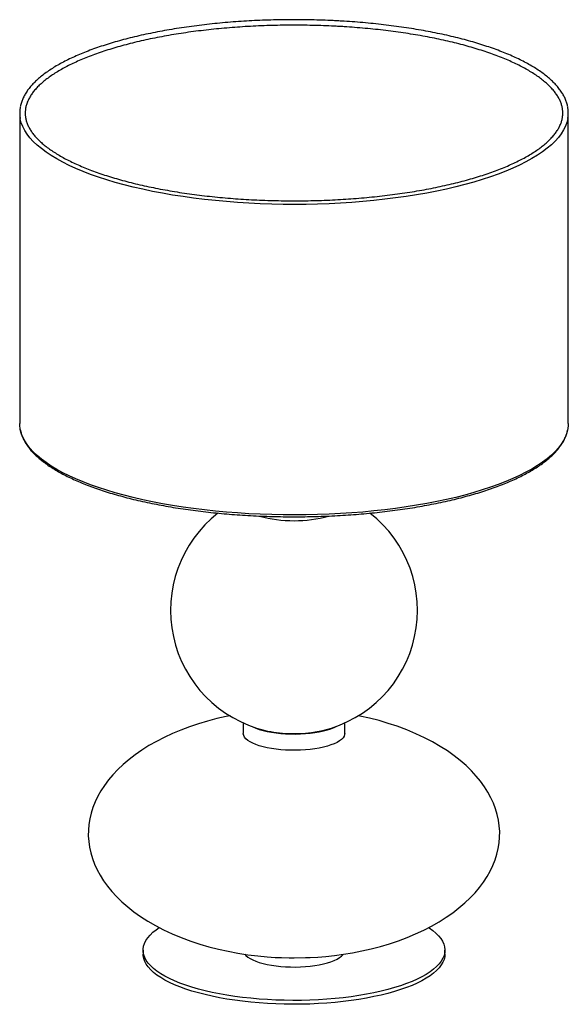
# Paper-space layout '_Dimétrica' of a CAD drawing. Header units: millimetres. Extents: x -532 to -132, y -358 to 359.
import ezdxf

# ---------------------------------------------------------------- set-up
doc = ezdxf.new("R2010")
doc.units = ezdxf.units.MM

psp = doc.layouts.new('_Dimétrica')

# ---------------------------------------------------------------- linework, layer by layer
at = {"color": 7, "linetype": 'Continuous', "lineweight": 25}
for p, q in [((-531.85, 291.12), (-531.85, 64.84)), ((-131.85, 64.84), (-131.85, 291.12)), ((-368.85, -153.44), (-368.85, -161.05)), ((-294.85, -161.05), (-294.85, -153.44)), ((-441.85, -319), (-441.85, -321.83)), ((-221.85, -321.83), (-221.85, -319))]:
    psp.add_line(p, q, dxfattribs=at)
at = {"color": 8, "linetype": 'Continuous', "lineweight": 25, "flags": 128}
for points in [[(-132.21, 287.13), (-132.21, 287.1), (-132.89, 284.31), (-133.92, 281.54), (-135.3, 278.79), (-137.02, 276.05), (-139.08, 273.35), (-141.49, 270.67), (-144.22, 268.03), (-147.29, 265.43), (-150.67, 262.88), (-154.38, 260.38), (-158.4, 257.93), (-162.72, 255.53), (-167.34, 253.2), (-172.24, 250.94), (-177.43, 248.75), (-182.89, 246.63), (-188.61, 244.59), (-194.58, 242.63), (-200.79, 240.76), (-207.23, 238.97), (-213.89, 237.28), (-220.76, 235.68), (-227.82, 234.18), (-235.06, 232.78), (-242.48, 231.48), (-250.05, 230.28), (-257.76, 229.19), (-265.61, 228.21), (-273.57, 227.34), (-281.63, 226.59), (-289.78, 225.94), (-298.01, 225.41), (-306.29, 225), (-314.62, 224.7), (-322.98, 224.51), (-331.35, 224.45), (-339.73, 224.5), (-348.09, 224.67), (-356.42, 224.95), (-364.71, 225.36), (-372.95, 225.87), (-381.11, 226.5), (-389.18, 227.25), (-397.15, 228.1), (-405.01, 229.07), (-412.74, 230.15), (-420.33, 231.33), (-427.76, 232.62), (-435.03, 234.01), (-442.11, 235.5), (-449, 237.08), (-455.69, 238.77), (-462.16, 240.54), (-468.4, 242.4), (-474.4, 244.35), (-480.15, 246.38), (-485.64, 248.49), (-490.86, 250.68), (-495.8, 252.93), (-500.45, 255.25), (-504.81, 257.64), (-508.86, 260.08), (-512.6, 262.58), (-516.03, 265.13), (-519.13, 267.72), (-521.91, 270.36), (-524.35, 273.03), (-526.45, 275.73), (-528.21, 278.46), (-529.63, 281.21), (-530.7, 283.98), (-531.42, 286.76), (-531.48, 287.08)], [(-132.21, 60.86), (-132.21, 60.82), (-132.89, 58.04), (-133.92, 55.27), (-135.3, 52.51), (-137.02, 49.78), (-139.08, 47.07), (-141.49, 44.4), (-144.22, 41.76), (-147.29, 39.16), (-150.67, 36.61), (-154.38, 34.1), (-158.4, 31.65), (-162.72, 29.26), (-167.34, 26.93), (-172.24, 24.67), (-177.43, 22.47), (-182.89, 20.36), (-188.61, 18.32), (-194.58, 16.36), (-200.79, 14.48), (-207.23, 12.7), (-213.89, 11), (-220.76, 9.41), (-227.82, 7.9), (-235.06, 6.5), (-242.48, 5.2), (-250.05, 4.01), (-257.76, 2.92), (-265.61, 1.94), (-273.57, 1.07), (-281.63, 0.31), (-289.78, -0.33), (-298.01, -0.86), (-306.29, -1.28), (-314.62, -1.58), (-322.98, -1.76), (-331.35, -1.82), (-339.73, -1.77), (-348.09, -1.6), (-356.42, -1.32), (-364.71, -0.92), (-372.95, -0.4), (-381.11, 0.23), (-389.18, 0.97), (-397.15, 1.83), (-405.01, 2.8), (-412.74, 3.87), (-420.33, 5.05), (-427.76, 6.34), (-435.03, 7.73), (-442.11, 9.22), (-449, 10.81), (-455.69, 12.49), (-462.16, 14.27), (-468.4, 16.13), (-474.4, 18.08), (-480.15, 20.11), (-485.64, 22.22), (-490.86, 24.4), (-495.8, 26.66), (-500.45, 28.98), (-504.81, 31.36), (-508.86, 33.81), (-512.6, 36.31), (-516.03, 38.85), (-519.13, 41.45), (-521.91, 44.08), (-524.35, 46.75), (-526.45, 49.46), (-528.21, 52.19), (-529.63, 54.94), (-530.7, 57.71), (-531.42, 60.49), (-531.48, 60.81)]]:
    psp.add_lwpolyline(points, dxfattribs=at)
at = {"color": 7, "linetype": 'Continuous', "lineweight": 25, "flags": 128}
for points in [[(-531.48, 60.81), (-531.8, 63.28), (-531.85, 64.84)], [(-131.85, 64.84), (-131.88, 63.61), (-132.21, 60.86)], [(-378.5, -148.16), (-381.36, -148.72), (-388.12, -150.26), (-394.84, -152.02), (-401.48, -153.99), (-408, -156.18), (-414.35, -158.57), (-420.51, -161.15), (-426.45, -163.92), (-432.15, -166.85), (-437.57, -169.95), (-442.72, -173.19), (-447.57, -176.56), (-452.11, -180.06), (-456.34, -183.66), (-460.24, -187.35), (-463.83, -191.14), (-467.08, -194.99), (-470.01, -198.91), (-472.61, -202.88), (-474.89, -206.9), (-476.84, -210.95), (-478.47, -215.04), (-479.78, -219.15), (-480.76, -223.27), (-481.44, -227.42), (-481.79, -231.56), (-481.83, -235.72), (-481.55, -239.87), (-480.96, -244.01), (-480.05, -248.13), (-478.82, -252.24), (-477.27, -256.33), (-475.41, -260.38), (-473.22, -264.4), (-470.7, -268.38), (-467.85, -272.31), (-464.67, -276.19), (-461.16, -280.01), (-457.31, -283.75), (-453.12, -287.41), (-448.58, -290.98), (-443.7, -294.44), (-438.48, -297.79), (-432.91, -301.02), (-427, -304.1), (-420.73, -307.04), (-414.13, -309.81), (-407.16, -312.4), (-400.62, -314.57), (-393.87, -316.54), (-386.95, -318.31), (-379.87, -319.87), (-372.68, -321.22), (-365.44, -322.34), (-358.24, -323.23), (-351.34, -323.87), (-345.61, -324.26), (-340.95, -324.47), (-335.38, -324.61), (-331.85, -324.64), (-331.85, -324.64), (-323.43, -324.49), (-320.03, -324.36), (-314.38, -324.02), (-308.52, -323.54), (-302.25, -322.86), (-295.75, -321.98), (-289.09, -320.88), (-282.34, -319.57), (-275.58, -318.03), (-268.86, -316.27), (-262.22, -314.3), (-255.7, -312.11), (-249.35, -309.72), (-243.19, -307.14), (-237.25, -304.37), (-231.56, -301.43), (-226.13, -298.34), (-220.98, -295.1), (-216.14, -291.73), (-211.59, -288.23), (-207.37, -284.63), (-203.46, -280.93), (-199.88, -277.15), (-196.62, -273.3), (-193.69, -269.38), (-191.09, -265.41), (-188.81, -261.39), (-186.86, -257.34), (-185.23, -253.25), (-183.92, -249.14), (-182.94, -245.01), (-182.27, -240.87), (-181.91, -236.73), (-181.87, -232.57), (-182.15, -228.42), (-182.74, -224.28), (-183.65, -220.15), (-184.88, -216.05), (-186.43, -211.96), (-188.29, -207.91), (-190.48, -203.89), (-193, -199.91), (-195.85, -195.97), (-199.03, -192.1), (-202.54, -188.28), (-206.39, -184.54), (-210.59, -180.88), (-215.12, -177.31), (-220, -173.85), (-225.22, -170.5), (-230.79, -167.27), (-236.71, -164.19), (-242.97, -161.25), (-249.58, -158.48), (-256.54, -155.88), (-263.08, -153.72), (-269.83, -151.75), (-276.75, -149.98), (-283.83, -148.41), (-285.09, -148.18)], [(-363, -155.83), (-361.96, -156.34), (-359.7, -157.29), (-357.18, -158.16), (-354.42, -158.95), (-351.43, -159.64), (-348.26, -160.23), (-344.93, -160.71), (-341.48, -161.08), (-337.93, -161.34), (-334.32, -161.48), (-330.69, -161.5), (-327.07, -161.4), (-323.5, -161.19), (-320.01, -160.86), (-316.63, -160.42), (-313.4, -159.86), (-310.34, -159.21), (-307.49, -158.46), (-304.88, -157.62), (-302.53, -156.7), (-300.7, -155.83)], [(-294.85, -161.05), (-294.93, -161.87), (-295.35, -163.08), (-296.12, -164.26), (-297.24, -165.41), (-298.69, -166.52), (-300.46, -167.58), (-302.53, -168.57), (-304.88, -169.49), (-307.49, -170.33), (-310.34, -171.09), (-313.4, -171.74), (-316.63, -172.29), (-320.01, -172.73), (-323.5, -173.07), (-327.07, -173.28), (-330.69, -173.38), (-334.32, -173.36), (-337.93, -173.22), (-341.48, -172.96), (-344.93, -172.59), (-348.26, -172.1), (-351.43, -171.51), (-354.42, -170.82), (-357.18, -170.04), (-359.7, -169.17), (-361.96, -168.22), (-363.92, -167.2), (-365.57, -166.12), (-366.9, -165), (-367.9, -163.83), (-368.54, -162.64), (-368.83, -161.44), (-368.85, -161.05)], [(-233.57, -302.53), (-233.26, -302.74), (-230.65, -304.62), (-228.38, -306.56), (-226.43, -308.53), (-224.82, -310.53), (-223.56, -312.56), (-222.64, -314.62), (-222.07, -316.68), (-221.85, -318.76), (-221.99, -320.83), (-222.48, -322.9), (-223.31, -324.96), (-224.5, -326.99), (-226.03, -329.01), (-227.9, -330.99), (-230.1, -332.93), (-232.62, -334.82), (-235.47, -336.67), (-238.62, -338.46), (-242.07, -340.19), (-245.81, -341.84), (-249.83, -343.43), (-254.11, -344.94), (-258.64, -346.36), (-263.4, -347.7), (-268.38, -348.94), (-273.56, -350.09), (-278.93, -351.14), (-284.47, -352.09), (-290.17, -352.93), (-295.99, -353.66), (-301.93, -354.28), (-307.97, -354.79), (-314.08, -355.18), (-320.25, -355.46), (-326.46, -355.62), (-332.68, -355.66), (-338.91, -355.59), (-345.11, -355.4), (-351.26, -355.09), (-357.36, -354.66), (-363.37, -354.13), (-369.28, -353.48), (-375.07, -352.71), (-380.73, -351.85), (-386.22, -350.87), (-391.55, -349.79), (-396.68, -348.62), (-401.6, -347.35), (-406.3, -345.99), (-410.76, -344.54), (-414.97, -343.01), (-418.92, -341.41), (-422.58, -339.73), (-425.95, -337.98), (-429.03, -336.18), (-431.79, -334.32), (-434.23, -332.41), (-436.34, -330.46), (-438.12, -328.47), (-439.55, -326.45), (-440.65, -324.41), (-441.39, -322.35), (-441.78, -320.28), (-441.82, -318.2), (-441.51, -316.13), (-440.85, -314.06), (-439.84, -312.02), (-438.48, -309.99), (-436.78, -307.99), (-434.75, -306.03), (-434.75, -306.03)], [(-434.75, -306.03), (-432.38, -304.11), (-430.09, -302.5)], [(-221.85, -321.83), (-221.99, -323.66), (-222.48, -325.73), (-223.31, -327.78), (-224.5, -329.82), (-226.03, -331.83), (-227.9, -333.81), (-230.1, -335.75), (-232.62, -337.65), (-235.47, -339.5), (-238.62, -341.29), (-242.07, -343.01), (-245.81, -344.67), (-249.83, -346.26), (-254.11, -347.77), (-258.64, -349.19), (-263.4, -350.53), (-268.38, -351.77), (-273.56, -352.92), (-278.93, -353.97), (-284.47, -354.92), (-290.17, -355.76), (-295.99, -356.49), (-301.93, -357.11), (-307.97, -357.62), (-314.08, -358.01), (-320.25, -358.29), (-326.46, -358.45), (-332.68, -358.49), (-338.91, -358.42), (-345.11, -358.23), (-351.26, -357.92), (-357.36, -357.49), (-363.37, -356.95), (-369.28, -356.3), (-375.07, -355.54), (-380.73, -354.67), (-386.22, -353.7), (-391.55, -352.62), (-396.68, -351.45), (-401.6, -350.18), (-406.3, -348.82), (-410.76, -347.37), (-414.97, -345.84), (-418.92, -344.23), (-422.58, -342.56), (-425.95, -340.81), (-429.03, -339.01), (-431.79, -337.15), (-434.23, -335.24), (-436.34, -333.29), (-438.12, -331.3), (-439.55, -329.28), (-440.65, -327.24), (-441.39, -325.18), (-441.78, -323.1), (-441.85, -321.83)], [(-367.72, -322.02), (-366.9, -322.95), (-365.57, -324.07), (-363.92, -325.15), (-361.96, -326.17), (-359.7, -327.12), (-357.18, -327.99), (-354.42, -328.77), (-351.43, -329.46), (-348.26, -330.05), (-344.93, -330.53), (-341.48, -330.91), (-337.93, -331.16), (-334.32, -331.3), (-330.69, -331.32), (-327.07, -331.23), (-323.5, -331.01), (-320.01, -330.68), (-316.63, -330.24), (-313.4, -329.69), (-310.34, -329.03), (-307.49, -328.28), (-304.88, -327.44), (-302.53, -326.52), (-300.46, -325.52), (-298.69, -324.47), (-297.24, -323.36)], [(-297.24, -323.36), (-296.12, -322.21), (-296, -322.05)]]:
    psp.add_lwpolyline(points, dxfattribs=at)
at = {"color": 7, "linetype": 'Continuous', "lineweight": 25}
for centre, radius, start, end in [((-509.39, 291.12), 22.46, 169.20674, 190.34787), ((-154.26, 291.12), 22.41, 349.75922, 10.75744), ((-331.85, -71.39), 90, 128.00189, 256.47594), ((-331.86, 89.28), 95.32, 254.68354, 285.37471), ((-331.85, -71.39), 90, 283.52406, 52.05534), ((-335.3, -84.65), 76.3, 256.66301, 263.02081), ((-331.97, -62.83), 98.37, 262.64004, 282.42212)]:
    psp.add_arc(centre, radius, start, end, dxfattribs=at)
for points, knots in [([(-299.21, 358.22), (-300.58, 358.29), (-304.57, 358.5), (-311.2, 358.77), (-319.11, 359), (-327.04, 359.11), (-334.97, 359.13), (-342.9, 359.03), (-350.81, 358.83), (-358.7, 358.53), (-366.54, 358.12), (-374.33, 357.6), (-382.05, 356.99), (-389.69, 356.27), (-397.24, 355.45), (-404.68, 354.52), (-412.01, 353.51), (-419.22, 352.39), (-426.29, 351.18), (-433.21, 349.87), (-439.97, 348.47), (-446.56, 346.99), (-452.98, 345.41), (-459.2, 343.75), (-465.22, 342.01), (-471.03, 340.19), (-476.63, 338.29), (-482, 336.31), (-487.14, 334.26), (-492.03, 332.14), (-496.67, 329.95), (-501.06, 327.7), (-505.18, 325.39), (-509.03, 323.01), (-512.6, 320.58), (-515.89, 318.09), (-518.89, 315.55), (-521.6, 312.96), (-524, 310.33), (-526.09, 307.65), (-527.86, 304.94), (-529.32, 302.2), (-530.44, 299.45), (-531.13, 297.26), (-531.33, 295.99), (-531.38, 295.65)], [0, 0, 0, 0, 0.012544, 0.036379, 0.060214, 0.084049, 0.107883, 0.131717, 0.155552, 0.179386, 0.203222, 0.227059, 0.250897, 0.274737, 0.298578, 0.322423, 0.34627, 0.37012, 0.393974, 0.417832, 0.441696, 0.465564, 0.489439, 0.513321, 0.537211, 0.56111, 0.585019, 0.608939, 0.632871, 0.656818, 0.680779, 0.704756, 0.728751, 0.752762, 0.776789, 0.800829, 0.824876, 0.848915, 0.872926, 0.896882, 0.920748, 0.944485, 0.968056, 0.991441, 1, 1, 1, 1]), ([(-299.43, 354.22), (-298.07, 354.14), (-294.11, 353.92), (-287.62, 353.46), (-279.97, 352.82), (-272.41, 352.08), (-264.95, 351.24), (-257.59, 350.3), (-250.35, 349.26), (-243.25, 348.13), (-236.29, 346.91), (-229.48, 345.59), (-222.84, 344.19), (-216.38, 342.7), (-210.11, 341.12), (-204.03, 339.46), (-198.16, 337.73), (-192.51, 335.92), (-187.08, 334.04), (-181.89, 332.09), (-176.94, 330.08), (-172.25, 328.01), (-167.82, 325.88), (-163.65, 323.69), (-159.76, 321.46), (-156.14, 319.19), (-152.82, 316.88), (-149.78, 314.54), (-147.04, 312.17), (-144.59, 309.78), (-142.45, 307.36), (-140.6, 304.94), (-139.05, 302.51), (-137.8, 300.06), (-136.85, 297.61), (-136.21, 295.14), (-135.86, 292.66), (-135.82, 290.17), (-136.1, 287.66), (-136.69, 285.15), (-137.59, 282.65), (-138.81, 280.16), (-140.32, 277.69), (-142.14, 275.24), (-144.26, 272.81), (-146.67, 270.41), (-149.37, 268.03), (-152.37, 265.68), (-155.66, 263.36), (-159.23, 261.09), (-163.08, 258.85), (-167.2, 256.67), (-171.59, 254.53), (-176.24, 252.45), (-181.15, 250.43), (-186.3, 248.47), (-191.69, 246.58), (-197.3, 244.77), (-203.14, 243.02), (-209.18, 241.35), (-215.42, 239.77), (-221.86, 238.26), (-228.47, 236.85), (-235.25, 235.52), (-242.18, 234.28), (-249.27, 233.13), (-256.48, 232.08), (-263.82, 231.13), (-271.27, 230.27), (-278.81, 229.52), (-286.45, 228.86), (-294.15, 228.31), (-301.92, 227.86), (-309.73, 227.51), (-317.58, 227.27), (-325.46, 227.13), (-333.34, 227.1), (-341.23, 227.17), (-349.09, 227.35), (-356.93, 227.63), (-364.73, 228.02), (-372.48, 228.51), (-380.16, 229.1), (-387.76, 229.79), (-395.27, 230.59), (-402.68, 231.48), (-409.97, 232.47), (-417.14, 233.56), (-424.17, 234.74), (-431.05, 236.01), (-437.77, 237.38), (-444.32, 238.83), (-450.68, 240.36), (-456.85, 241.98), (-462.82, 243.68), (-468.58, 245.45), (-474.11, 247.3), (-479.41, 249.22), (-484.47, 251.2), (-489.29, 253.25), (-493.84, 255.35), (-498.13, 257.51), (-502.16, 259.72), (-505.9, 261.97), (-509.36, 264.26), (-512.53, 266.59), (-515.41, 268.95), (-518, 271.33), (-520.29, 273.74), (-522.27, 276.15), (-523.96, 278.58), (-525.35, 281.02), (-526.44, 283.47), (-527.23, 285.93), (-527.72, 288.4), (-527.9, 290.89), (-527.77, 293.4), (-527.33, 295.91), (-526.57, 298.41), (-525.5, 300.91), (-524.13, 303.39), (-522.45, 305.85), (-520.47, 308.28), (-518.2, 310.7), (-515.63, 313.09), (-512.77, 315.46), (-509.62, 317.79), (-506.18, 320.08), (-502.46, 322.34), (-498.47, 324.55), (-494.2, 326.71), (-489.67, 328.81), (-484.88, 330.86), (-479.85, 332.85), (-474.57, 334.77), (-469.06, 336.62), (-463.32, 338.4), (-457.38, 340.11), (-451.23, 341.73), (-444.88, 343.27), (-438.35, 344.73), (-431.65, 346.1), (-424.79, 347.38), (-417.77, 348.57), (-410.62, 349.67), (-403.33, 350.67), (-395.94, 351.57), (-388.44, 352.37), (-380.84, 353.07), (-373.17, 353.68), (-365.43, 354.17), (-357.64, 354.57), (-349.8, 354.86), (-341.93, 355.05), (-334.05, 355.13), (-326.17, 355.11), (-318.29, 354.98), (-310.44, 354.74), (-304.15, 354.48), (-300.49, 354.28), (-299.43, 354.22)], [0, 0, 0, 0, 0.003352, 0.009722, 0.016092, 0.022461, 0.02883, 0.035198, 0.041565, 0.047931, 0.054297, 0.060661, 0.067023, 0.073384, 0.079743, 0.0861, 0.092455, 0.098808, 0.105157, 0.111504, 0.117846, 0.124185, 0.13052, 0.13685, 0.143176, 0.149497, 0.155814, 0.162127, 0.168439, 0.174751, 0.181067, 0.187394, 0.193741, 0.200119, 0.206543, 0.213025, 0.219572, 0.226176, 0.232812, 0.239429, 0.245992, 0.252491, 0.258928, 0.265318, 0.271674, 0.278008, 0.28433, 0.290647, 0.296963, 0.30328, 0.3096, 0.315923, 0.322251, 0.328584, 0.33492, 0.341261, 0.347606, 0.353953, 0.360304, 0.366658, 0.373014, 0.379372, 0.385732, 0.392094, 0.398457, 0.404822, 0.411188, 0.417554, 0.423922, 0.430291, 0.43666, 0.44303, 0.4494, 0.45577, 0.462141, 0.468512, 0.474883, 0.481254, 0.487625, 0.493996, 0.500367, 0.506738, 0.513108, 0.519477, 0.525847, 0.532215, 0.538583, 0.544949, 0.551315, 0.55768, 0.564043, 0.570405, 0.576765, 0.583123, 0.589479, 0.595833, 0.602183, 0.608531, 0.614876, 0.621217, 0.627553, 0.633886, 0.640214, 0.646537, 0.652855, 0.65917, 0.665482, 0.671794, 0.678108, 0.684429, 0.690765, 0.697127, 0.703528, 0.709981, 0.716497, 0.723077, 0.729702, 0.736334, 0.742925, 0.749454, 0.755919, 0.762329, 0.768699, 0.775042, 0.781369, 0.787688, 0.794004, 0.80032, 0.806638, 0.81296, 0.819286, 0.825616, 0.831951, 0.83829, 0.844632, 0.850979, 0.857328, 0.86368, 0.870035, 0.876392, 0.882752, 0.889113, 0.895475, 0.901839, 0.908205, 0.914571, 0.920938, 0.927306, 0.933675, 0.940045, 0.946415, 0.952785, 0.959156, 0.965527, 0.971898, 0.978269, 0.98464, 0.991011, 0.997382, 1, 1, 1, 1]), ([(-132.31, 295.63), (-132.38, 296.04), (-132.61, 297.38), (-133.32, 299.61), (-134.44, 302.33), (-135.89, 305.02), (-137.65, 307.7), (-139.72, 310.35), (-142.1, 312.96), (-144.8, 315.54), (-147.79, 318.07), (-151.07, 320.56), (-154.64, 322.99), (-158.49, 325.37), (-162.62, 327.69), (-167, 329.94), (-171.65, 332.13), (-176.54, 334.25), (-181.68, 336.3), (-187.06, 338.28), (-192.66, 340.18), (-198.47, 342.01), (-204.5, 343.75), (-210.72, 345.41), (-217.14, 346.99), (-223.73, 348.47), (-230.5, 349.87), (-237.42, 351.18), (-244.49, 352.39), (-251.7, 353.51), (-259.03, 354.53), (-266.48, 355.45), (-274.03, 356.27), (-281.67, 356.99), (-289.39, 357.6), (-295.25, 357.99), (-298.53, 358.18), (-299.21, 358.22)], [0, 0, 0, 0, 0.013065, 0.041784, 0.070674, 0.099781, 0.129112, 0.158643, 0.188332, 0.218133, 0.248003, 0.27791, 0.307828, 0.33774, 0.367638, 0.397518, 0.427377, 0.457218, 0.487039, 0.516843, 0.54663, 0.576403, 0.606163, 0.635911, 0.665649, 0.695377, 0.725098, 0.754811, 0.784517, 0.814218, 0.843915, 0.873606, 0.903295, 0.93298, 0.962662, 0.992342, 1, 1, 1, 1]), ([(-531.42, 60.49), (-531.36, 60.12), (-531.16, 58.83), (-530.48, 56.64), (-529.4, 53.92), (-527.98, 51.22), (-526.26, 48.55), (-524.22, 45.9), (-521.87, 43.28), (-519.21, 40.69), (-516.25, 38.16), (-513, 35.66), (-509.46, 33.23), (-505.64, 30.84), (-501.54, 28.52), (-497.18, 26.26), (-492.57, 24.06), (-487.7, 21.93), (-482.58, 19.87), (-477.24, 17.89), (-471.66, 15.98), (-465.87, 14.14), (-459.86, 12.39), (-453.66, 10.72), (-447.26, 9.14), (-440.69, 7.64), (-433.94, 6.23), (-427.04, 4.92), (-419.98, 3.69), (-412.79, 2.57), (-405.47, 1.54), (-398.03, 0.61), (-390.49, -0.23), (-382.86, -0.96), (-375.15, -1.58), (-367.37, -2.11), (-359.53, -2.53), (-351.65, -2.85), (-343.74, -3.06), (-335.81, -3.16), (-327.87, -3.16), (-319.94, -3.06), (-312.03, -2.85), (-304.15, -2.53), (-296.32, -2.11), (-288.54, -1.58), (-280.83, -0.96), (-273.2, -0.23), (-265.66, 0.61), (-258.22, 1.54), (-250.9, 2.57), (-243.71, 3.69), (-236.66, 4.92), (-229.75, 6.23), (-223.01, 7.64), (-216.44, 9.14), (-210.05, 10.72), (-203.84, 12.39), (-197.84, 14.14), (-192.05, 15.97), (-186.48, 17.88), (-181.14, 19.87), (-176.03, 21.92), (-171.16, 24.05), (-166.54, 26.24), (-162.19, 28.5), (-158.09, 30.82), (-154.27, 33.21), (-150.73, 35.65), (-147.47, 38.14), (-144.5, 40.68), (-141.83, 43.28), (-139.46, 45.92), (-137.41, 48.6), (-135.67, 51.31), (-134.24, 54.05), (-133.16, 56.81), (-132.51, 58.98), (-132.32, 60.23), (-132.27, 60.55)], [0, 0, 0, 0, 0.005185, 0.017946, 0.030781, 0.043711, 0.056741, 0.069862, 0.083055, 0.0963, 0.109577, 0.122872, 0.136173, 0.149473, 0.162766, 0.176051, 0.189327, 0.202595, 0.215854, 0.229105, 0.24235, 0.255587, 0.268819, 0.282045, 0.295267, 0.308484, 0.321698, 0.334909, 0.348116, 0.361321, 0.374524, 0.387725, 0.400925, 0.414123, 0.427319, 0.440515, 0.45371, 0.466904, 0.480098, 0.493291, 0.506485, 0.519678, 0.532871, 0.546065, 0.559259, 0.572454, 0.585649, 0.598846, 0.612044, 0.625243, 0.638443, 0.651646, 0.66485, 0.678057, 0.691267, 0.704479, 0.717696, 0.730916, 0.74414, 0.75737, 0.770605, 0.783847, 0.797095, 0.810352, 0.823616, 0.83689, 0.850173, 0.863465, 0.876766, 0.890074, 0.903385, 0.91669, 0.929979, 0.943235, 0.956439, 0.96957, 0.982607, 0.99554, 1, 1, 1, 1])]:
    psp.add_open_spline(points, degree=3, knots=knots, dxfattribs=at)

doc.saveas('drawing.dxf')
